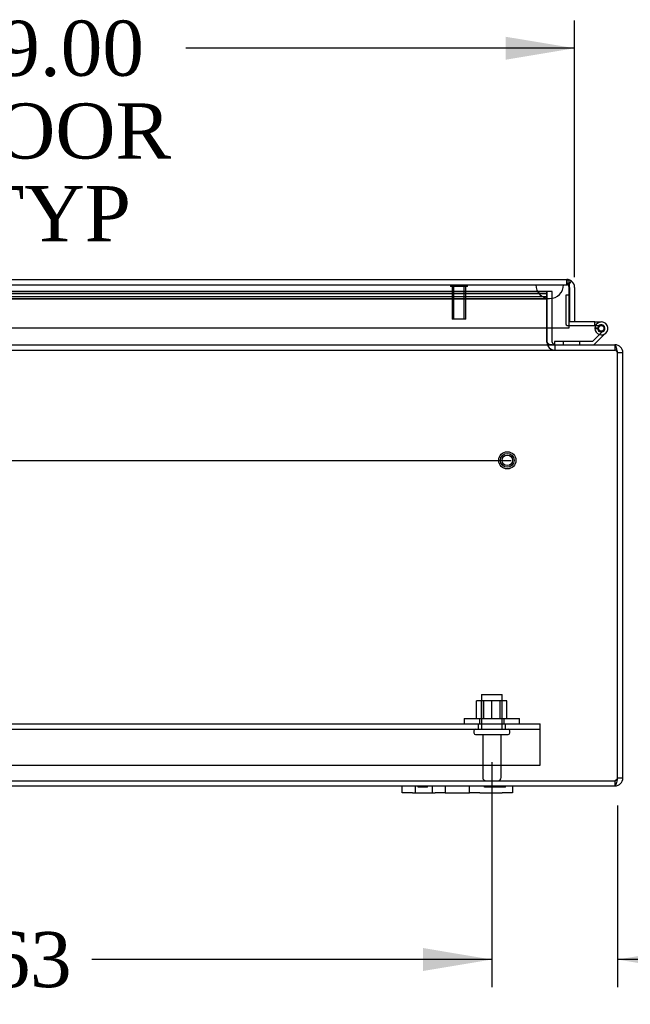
# Model space of a CAD drawing. Header units: inches. Extents: x 1 to 240, y -1 to 159.
# Tile 5 of 26: x 74 to 85, y 15 to 33. Entities that reach past the tile are written whole.
import ezdxf
from ezdxf.enums import TextEntityAlignment as Align
from ezdxf.lldxf.tags import DXFTag

# ---------------------------------------------------------------- set-up
doc = ezdxf.new("R2010")
doc.units = ezdxf.units.IN
doc.header["$MEASUREMENT"] = 0
for name, color, linetype in [('COM40681', 7, 'Continuous'), ('COM54746-20', 7, 'Continuous'), ('COM70220', 7, 'Continuous'), ('COM70531-1', 7, 'Continuous'), ('COM71215-1', 7, 'Continuous'), ('Default', 7, 'Continuous'), ('FET07720', 7, 'Continuous'), ('NTS166105', 7, 'Continuous'), ('STD26089', 7, 'Continuous'), ('STD26258', 7, 'Continuous'), ('WAF25059', 7, 'Continuous')]:
    doc.layers.add(name, color=color, linetype=linetype)
doc.styles.add('SEACAD_Times_New_Roman', font='times.ttf')
tags = doc.linetypes.add('CENTER2', pattern=[1.125, 0.75, -0.125, 0.125, -0.125]).pattern_tags.tags
tags[10:11] = [DXFTag(74, 4), DXFTag(75, 0), DXFTag(340, '0'), DXFTag(46, 0.0), DXFTag(50, 0.0), DXFTag(44, 0.0), DXFTag(45, 0.0)]
tags[8:9] = [DXFTag(74, 4), DXFTag(75, 0), DXFTag(340, '0'), DXFTag(46, 0.0), DXFTag(50, 0.0), DXFTag(44, 0.0), DXFTag(45, 0.0)]
tags[6:7] = [DXFTag(74, 4), DXFTag(75, 0), DXFTag(340, '0'), DXFTag(46, 0.0), DXFTag(50, 0.0), DXFTag(44, 0.0), DXFTag(45, 0.0)]
tags[4:5] = [DXFTag(74, 4), DXFTag(75, 0), DXFTag(340, '0'), DXFTag(46, 0.0), DXFTag(50, 0.0), DXFTag(44, 0.0), DXFTag(45, 0.0)]
tags = doc.linetypes.add('HIDDEN2', pattern=[0.1875, 0.125, -0.0625]).pattern_tags.tags
tags[6:7] = [DXFTag(74, 4), DXFTag(75, 0), DXFTag(340, '0'), DXFTag(46, 0.0), DXFTag(50, 0.0), DXFTag(44, 0.0), DXFTag(45, 0.0)]
tags[4:5] = [DXFTag(74, 4), DXFTag(75, 0), DXFTag(340, '0'), DXFTag(46, 0.0), DXFTag(50, 0.0), DXFTag(44, 0.0), DXFTag(45, 0.0)]
doc.dimstyles.new('HAMMOND_(STH_-_240x160)', dxfattribs={"dimtxt": 1, "dimasz": 1.25, "dimexe": 0.5, "dimexo": 0.5, "dimgap": 0.25, "dimtad": 0, "dimtih": 1, "dimtoh": 1, "dimzin": 0, "dimdsep": 46, "dimtxsty": 'SEACAD_Times_New_Roman', "dimblk1": '_SE_FILLED', "dimblk2": '_SE_FILLED', "dimsah": 1, "dimcen": 0.5, "dimadec": 0, "dimazin": 0, "dimtfac": 0.8, "dimtofl": 0, "dimtmove": 0, "dimatfit": 3, "dimfxl": 1, "dimtolj": 1, "dimtzin": 0, "dimarcsym": 0})

# ---------------------------------------------------------------- blocks, each defined once
blk = doc.blocks.new('SEANNOT_GROUP1')
at = {"layer": 'Default', "color": 7, "linetype": 'CENTER2'}
blk.add_line((44.642, 25.022), (82.589, 25.022), dxfattribs=at)
blk = doc.blocks.new('SE5')
at = {"layer": 'COM40681', "color": 7, "linetype": 'HIDDEN2'}
for p, q in [((44.116, 20.244), (83.116, 20.244)), ((81.991, 20.244), (81.991, 20.149)), ((82.491, 20.149), (82.491, 20.244)), ((83.116, 20.119), (83.116, 20.244)), ((44.116, 20.149), (83.116, 20.149)), ((83.116, 19.494), (83.116, 20.119)), ((44.116, 19.494), (83.116, 19.494))]:
    blk.add_line(p, q, dxfattribs=at)
at = {"layer": 'COM54746-20', "color": 7, "linetype": 'HIDDEN2'}
for p, q in [((83.584, 28.02), (83.584, 27.495)), ((83.645, 28.02), (83.584, 28.02)), ((83.609, 27.47), (83.645, 27.47)), ((84.171, 27.42), (84.109, 27.426)), ((84.122, 27.47), (84.226, 27.47)), ((84.163, 27.415), (84.171, 27.415)), ((84.262, 27.374), (84.241, 27.353)), ((83.535, 27.179), (83.535, 27.117)), ((83.839, 27.117), (83.839, 27.179)), ((83.374, 27.118), (83.374, 27.117))]:
    blk.add_line(p, q, dxfattribs=at)
at = {"layer": 'COM54746-20', "color": 7, "linetype": 'Continuous'}
for p, q in [((83.646, 28.02), (83.645, 28.02)), ((84.109, 27.532), (83.741, 27.532)), ((84.109, 27.47), (84.109, 27.532)), ((84.109, 27.532), (84.226, 27.532)), ((83.645, 27.47), (84.109, 27.47)), ((84.241, 27.353), (84.067, 27.179)), ((84.093, 27.117), (84.304, 27.329)), ((84.109, 27.47), (84.122, 27.47)), ((84.109, 27.415), (84.163, 27.415)), ((84.163, 27.427), (84.163, 27.402)), ((84.238, 27.477), (84.213, 27.477)), ((84.213, 27.352), (84.238, 27.352)), ((84.288, 27.402), (84.288, 27.427)), ((83.374, 27.179), (83.374, 27.118)), ((84.067, 27.179), (83.374, 27.179))]:
    blk.add_line(p, q, dxfattribs=at)
at = {"layer": 'COM54746-20', "color": 7, "linetype": 'HIDDEN2'}
blk.add_circle((84.226, 27.415), 0.05, dxfattribs=at)
at = {"layer": 'COM54746-20', "color": 7, "linetype": 'Continuous'}
for centre, radius, start, end in [((84.226, 27.415), 0.117, 312.392, 180), ((84.226, 27.415), 0.117, 180, 252.9726), ((84.213, 27.427), 0.05, 90, 180), ((84.213, 27.402), 0.05, 180, 270), ((84.238, 27.427), 0.05, 0, 90), ((84.238, 27.402), 0.05, 270, 0)]:
    blk.add_arc(centre, radius, start, end, dxfattribs=at)
at = {"layer": 'COM54746-20', "color": 7, "linetype": 'HIDDEN2'}
for centre, radius, start, end in [((83.609, 27.495), 0.025, 180, 270), ((84.226, 27.415), 0.055, 311.1959, 180), ((84.226, 27.415), 0.055, 180, 311.1959), ((84.226, 27.415), 0.117, 252.9726, 312.392), ((84.226, 27.415), 0.117, 252.9726, 312.392)]:
    blk.add_arc(centre, radius, start, end, dxfattribs=at)
at = {"layer": 'COM70220', "color": 7, "linetype": 'HIDDEN2'}
for p, q in [((65.594, 28.206), (83.039, 28.206)), ((65.594, 28.205), (83.039, 28.205)), ((65.594, 28.203), (83.039, 28.203)), ((83.039, 28.206), (83.538, 28.206)), ((83.039, 28.205), (83.538, 28.205)), ((83.039, 28.203), (83.289, 28.203)), ((83.04, 28.206), (83.04, 28.205)), ((83.04, 28.205), (83.289, 28.203)), ((83.289, 28.203), (83.538, 28.205)), ((83.538, 28.205), (83.538, 28.206)), ((65.594, 27.957), (83.039, 27.957)), ((83.039, 27.957), (83.289, 27.957))]:
    blk.add_line(p, q, dxfattribs=at)
blk.add_arc((83.289, 28.207), 0.25, 180, 0, dxfattribs=at)
at = {"layer": 'COM70531-1', "color": 7, "linetype": 'HIDDEN2'}
for p, q in [((65.153, 28.084), (83.24, 28.084)), ((83.24, 28.083), (65.153, 28.083)), ((83.24, 28.041), (65.153, 28.041)), ((83.24, 27.427), (83.24, 28.084)), ((83.336, 28.084), (83.241, 28.084)), ((83.241, 27.427), (83.241, 28.084)), ((83.336, 27.427), (83.336, 28.084)), ((83.24, 27.988), (65.153, 27.988)), ((83.24, 27.947), (65.153, 27.947)), ((42.759, 27.022), (84.472, 27.022)), ((83.383, 27.117), (83.383, 27.022)), ((83.384, 27.117), (83.384, 27.022)), ((84.472, 27.117), (84.472, 27.022)), ((84.473, 27.022), (84.472, 27.022)), ((84.473, 27.117), (84.473, 27.022)), ((42.759, 19.212), (84.473, 19.212)), ((84.473, 19.212), (84.473, 19.117))]:
    blk.add_line(p, q, dxfattribs=at)
at = {"layer": 'COM70531-1', "color": 7, "linetype": 'Continuous'}
for p, q in [((83.24, 27.165), (83.24, 27.427)), ((83.241, 27.165), (83.241, 27.427)), ((83.336, 27.165), (83.336, 27.427)), ((42.759, 27.117), (84.472, 27.117)), ((84.473, 27.117), (84.472, 27.117)), ((84.52, 19.26), (84.52, 26.974)), ((84.616, 26.974), (84.521, 26.974)), ((84.521, 19.26), (84.521, 26.974)), ((84.616, 19.26), (84.616, 26.974)), ((64.616, 19.117), (80.616, 19.117)), ((82.616, 19.117), (84.473, 19.117)), ((84.616, 19.26), (84.521, 19.26))]:
    blk.add_line(p, q, dxfattribs=at)
at = {"layer": 'COM70531-1', "color": 7, "linetype": 'HIDDEN2'}
for centre, radius, start, end in [((83.383, 27.165), 0.143, 180, 270), ((83.384, 27.165), 0.143, 180, 270), ((84.473, 26.974), 0.048, 24.9534, 90), ((84.473, 19.26), 0.048, 270, 335.9914)]:
    blk.add_arc(centre, radius, start, end, dxfattribs=at)
at = {"layer": 'COM70531-1', "color": 7, "linetype": 'Continuous'}
for centre, radius, start, end in [((83.384, 27.165), 0.048, 180, 270), ((84.473, 26.974), 0.143, 0, 90), ((84.473, 26.974), 0.048, 0, 24.9534), ((84.473, 19.26), 0.143, 270, 0), ((84.473, 19.26), 0.048, 335.9914, 0)]:
    blk.add_arc(centre, radius, start, end, dxfattribs=at)
blk.add_ellipse((83.383, 27.165), major_axis=(0.143, 0), ratio=0.335664, start_param=3.141593, end_param=4.712389, dxfattribs=at)
for points, knots in [([(84.52, 26.974), (84.518, 26.983), (84.516, 26.993), (84.512, 27.011), (84.51, 27.02), (84.506, 27.037), (84.504, 27.046), (84.5, 27.061), (84.498, 27.068), (84.494, 27.082), (84.492, 27.088), (84.488, 27.098), (84.486, 27.102), (84.48, 27.113), (84.476, 27.117), (84.472, 27.117)], [0, 0, 0, 0, 0.125, 0.125, 0.25, 0.25, 0.375, 0.375, 0.5, 0.5, 0.625, 0.625, 0.75, 0.75, 1, 1, 1, 1]), ([(84.52, 19.26), (84.516, 19.241), (84.512, 19.223), (84.504, 19.188), (84.5, 19.172), (84.492, 19.146), (84.488, 19.135), (84.48, 19.121), (84.477, 19.117), (84.473, 19.117)], [0, 0, 0, 0, 0.25, 0.25, 0.5, 0.5, 0.75, 0.75, 1, 1, 1, 1])]:
    blk.add_open_spline(points, degree=3, knots=knots, dxfattribs=at)
at = {"layer": 'COM70531-1', "color": 7, "linetype": 'HIDDEN2'}
for points in [[(84.52, 26.974), (84.516, 26.98), (84.512, 26.986), (84.504, 26.998), (84.5, 27.003), (84.492, 27.012), (84.488, 27.016), (84.48, 27.021), (84.476, 27.022), (84.472, 27.022)], [(84.52, 19.26), (84.516, 19.254), (84.512, 19.247), (84.504, 19.236), (84.5, 19.23), (84.492, 19.222), (84.488, 19.218), (84.48, 19.213), (84.477, 19.212), (84.473, 19.212)]]:
    blk.add_open_spline(points, degree=3, knots=[0, 0, 0, 0, 0.25, 0.25, 0.5, 0.5, 0.75, 0.75, 1, 1, 1, 1], dxfattribs=at)
at = {"layer": 'COM71215-1', "color": 7, "linetype": 'Continuous'}
for p, q in [((64.884, 28.302), (83.598, 28.302)), ((83.598, 28.302), (83.598, 28.302)), ((83.598, 28.302), (83.598, 28.302)), ((83.598, 28.302), (83.598, 28.302)), ((83.645, 28.159), (83.645, 28.272)), ((83.646, 28.222), (83.685, 28.272)), ((83.646, 28.159), (83.646, 28.222)), ((83.645, 27.427), (83.645, 28.159)), ((83.646, 28.159), (83.646, 28.159)), ((83.646, 28.159), (83.646, 27.532)), ((83.741, 28.159), (83.741, 27.532)), ((83.741, 27.532), (83.646, 27.532)), ((64.836, 27.427), (83.645, 27.427))]:
    blk.add_line(p, q, dxfattribs=at)
at = {"layer": 'COM71215-1', "color": 7, "linetype": 'HIDDEN2'}
for p, q in [((83.598, 28.207), (83.598, 28.302)), ((83.598, 28.302), (83.598, 28.207)), ((64.884, 28.207), (83.598, 28.207)), ((83.645, 28.159), (83.645, 28.159))]:
    blk.add_line(p, q, dxfattribs=at)
at = {"layer": 'COM71215-1', "color": 7, "linetype": 'Continuous'}
for start, end in [(89.9238, 90), (52.4964, 89.8439), (0, 52.4964)]:
    blk.add_arc((83.598, 28.159), 0.143, start, end, dxfattribs=at)
at = {"layer": 'COM71215-1', "color": 7, "linetype": 'HIDDEN2'}
for centre, start, end in [((83.598, 28.159), 89.7731, 90), ((83.597, 28.159), 0, 89.7731), ((83.598, 28.159), 0, 89.7731)]:
    blk.add_arc(centre, 0.048, start, end, dxfattribs=at)
at = {"layer": 'COM71215-1', "color": 7, "linetype": 'Continuous'}
blk.add_open_spline([(83.645, 28.272), (83.637, 28.282), (83.63, 28.289), (83.618, 28.297), (83.614, 28.299), (83.606, 28.301), (83.602, 28.302), (83.598, 28.302)], degree=3, knots=[0, 0, 0, 0, 0.5, 0.5, 0.75, 0.75, 1, 1, 1, 1], dxfattribs=at)
at = {"layer": 'COM71215-1', "color": 7, "linetype": 'HIDDEN2'}
for points, knots in [([(83.598, 28.302), (83.598, 28.294), (83.598, 28.286), (83.598, 28.279), (83.598, 28.27), (83.598, 28.262), (83.598, 28.254), (83.598, 28.252), (83.598, 28.249), (83.598, 28.247), (83.599, 28.245), (83.599, 28.244), (83.599, 28.242), (83.599, 28.241), (83.599, 28.239), (83.6, 28.238), (83.6, 28.238), (83.6, 28.237), (83.601, 28.236), (83.601, 28.236), (83.602, 28.235), (83.602, 28.235), (83.604, 28.234), (83.606, 28.233), (83.608, 28.233), (83.612, 28.232), (83.616, 28.231), (83.621, 28.23), (83.625, 28.229), (83.629, 28.228), (83.633, 28.227), (83.637, 28.225), (83.641, 28.224), (83.645, 28.222)], [0, 0, 0, 0, 0.177326, 0.177326, 0.177326, 0.361936, 0.361936, 0.361936, 0.415585, 0.415585, 0.415585, 0.453863, 0.453863, 0.453863, 0.484573, 0.484573, 0.484573, 0.502992, 0.502992, 0.502992, 0.521366, 0.521366, 0.521366, 0.589423, 0.589423, 0.589423, 0.722321, 0.722321, 0.722321, 0.860756, 0.860756, 0.860756, 1, 1, 1, 1]), ([(83.646, 28.222), (83.638, 28.225), (83.631, 28.228), (83.62, 28.231), (83.616, 28.231), (83.61, 28.233), (83.608, 28.233), (83.606, 28.234), (83.605, 28.234), (83.603, 28.235), (83.602, 28.235), (83.6, 28.237), (83.6, 28.238), (83.599, 28.241), (83.599, 28.242), (83.599, 28.246), (83.599, 28.249), (83.598, 28.258), (83.598, 28.263), (83.598, 28.28), (83.598, 28.291), (83.598, 28.302)], [0, 0, 0, 0, 0.25, 0.25, 0.375, 0.375, 0.4375, 0.4375, 0.46875, 0.46875, 0.5, 0.5, 0.53125, 0.53125, 0.5625, 0.5625, 0.625, 0.625, 0.75, 0.75, 1, 1, 1, 1])]:
    blk.add_open_spline(points, degree=3, knots=knots, dxfattribs=at)
at = {"layer": 'FET07720', "color": 7, "linetype": 'Continuous'}
for p, q in [((80.616, 19.117), (80.803, 19.117)), ((80.616, 18.992), (80.616, 19.117)), ((80.803, 19.117), (81.21, 19.117)), ((81.21, 19.117), (81.397, 19.117)), ((81.397, 19.117), (81.615, 19.117)), ((81.397, 19.117), (81.397, 18.992)), ((81.615, 19.117), (81.616, 19.117)), ((81.616, 19.117), (81.834, 19.117)), ((81.834, 19.117), (82.021, 19.117)), ((81.834, 18.992), (81.834, 19.117)), ((82.021, 19.117), (82.428, 19.117)), ((82.428, 19.117), (82.616, 19.117)), ((82.616, 19.117), (82.616, 18.992)), ((80.803, 18.992), (80.616, 18.992)), ((80.803, 18.992), (81.21, 18.992)), ((81.397, 18.992), (81.21, 18.992)), ((81.397, 18.992), (81.615, 18.992)), ((81.615, 18.992), (81.616, 18.992)), ((81.616, 18.992), (81.834, 18.992)), ((82.021, 18.992), (81.834, 18.992)), ((82.021, 18.992), (82.428, 18.992)), ((82.616, 18.992), (82.428, 18.992))]:
    blk.add_line(p, q, dxfattribs=at)
at = {"layer": 'FET07720', "color": 7, "linetype": 'HIDDEN2'}
for p, q in [((80.85, 19.117), (80.85, 18.992)), ((80.905, 19.097), (80.905, 19.117)), ((80.934, 19.097), (80.934, 19.117)), ((81.021, 19.097), (81.021, 19.117)), ((81.024, 19.097), (81.024, 19.117)), ((81.041, 19.097), (81.041, 19.117)), ((81.076, 19.097), (81.076, 19.117)), ((81.162, 18.992), (81.162, 19.117)), ((81.397, 19.117), (81.397, 18.992)), ((81.834, 18.992), (81.834, 19.117)), ((82.105, 19.097), (82.105, 19.117)), ((82.17, 19.097), (82.17, 19.117)), ((82.214, 19.097), (82.214, 19.117)), ((82.228, 19.097), (82.228, 19.117)), ((82.259, 19.097), (82.259, 19.117)), ((82.268, 19.097), (82.268, 19.117)), ((82.328, 19.097), (82.328, 19.117)), ((82.337, 19.097), (82.337, 19.117)), ((82.368, 19.097), (82.368, 19.117)), ((82.382, 19.097), (82.382, 19.117)), ((82.426, 19.097), (82.426, 19.117)), ((82.491, 19.097), (82.491, 19.117)), ((81.021, 19.097), (80.905, 19.097)), ((81.041, 19.097), (81.021, 19.097)), ((81.076, 19.097), (81.041, 19.097)), ((82.214, 19.097), (82.105, 19.097)), ((82.259, 19.097), (82.214, 19.097)), ((82.368, 19.097), (82.259, 19.097)), ((82.491, 19.097), (82.368, 19.097))]:
    blk.add_line(p, q, dxfattribs=at)
at = {"layer": 'NTS166105', "color": 7, "linetype": 'HIDDEN2'}
for p, q in [((82.239, 20.66), (81.964, 20.66)), ((81.964, 20.34), (81.964, 20.66)), ((82.053, 20.34), (82.053, 20.66)), ((82.087, 20.66), (82.087, 20.34)), ((82.514, 20.66), (82.239, 20.66)), ((82.239, 20.34), (82.239, 20.66)), ((82.243, 20.34), (82.243, 20.66)), ((82.394, 20.34), (82.394, 20.66)), ((82.428, 20.34), (82.428, 20.66)), ((82.514, 20.34), (82.514, 20.66))]:
    blk.add_line(p, q, dxfattribs=at)
at = {"layer": 'STD26089', "color": 7, "linetype": 'HIDDEN2'}
for p, q in [((82.053, 20.774), (82.428, 20.774)), ((82.053, 20.774), (82.053, 20.149)), ((82.428, 20.149), (82.428, 20.774)), ((81.916, 20.119), (81.916, 20.079)), ((81.946, 20.049), (82.536, 20.049)), ((82.075, 20.049), (82.075, 19.272)), ((82.407, 19.272), (82.407, 20.049)), ((82.566, 20.079), (82.566, 20.119))]:
    blk.add_line(p, q, dxfattribs=at)
for centre, radius, start, end in [((81.946, 20.119), 0.03, 90, 180), ((81.946, 20.079), 0.03, 180, 270), ((82.536, 20.119), 0.03, 0, 90), ((82.536, 20.079), 0.03, 270, 0), ((82.135, 19.272), 0.06, 180, 270), ((82.347, 19.272), 0.06, 270, 0)]:
    blk.add_arc(centre, radius, start, end, dxfattribs=at)
at = {"layer": 'STD26258', "color": 7, "linetype": 'HIDDEN2'}
for p, q in [((81.489, 28.207), (81.489, 28.176)), ((81.802, 28.176), (81.489, 28.176)), ((81.521, 28.176), (81.521, 27.582)), ((81.551, 27.582), (81.551, 28.176)), ((81.74, 27.582), (81.74, 28.176)), ((81.771, 27.582), (81.771, 28.176)), ((81.802, 28.176), (81.802, 28.207)), ((81.771, 27.582), (81.521, 27.582))]:
    blk.add_line(p, q, dxfattribs=at)
for radius in [0.156, 0.125, 0.0944]:
    blk.add_circle((82.521, 25.022), radius, dxfattribs=at)
at = {"layer": 'WAF25059', "color": 7, "linetype": 'HIDDEN2'}
for p, q in [((81.741, 20.34), (82.741, 20.34)), ((81.741, 20.34), (81.741, 20.244)), ((82.018, 20.34), (82.018, 20.244)), ((82.463, 20.244), (82.463, 20.34)), ((82.741, 20.244), (82.741, 20.34))]:
    blk.add_line(p, q, dxfattribs=at)
blk = doc.blocks.new('DMBLK5949')
at = {"layer": 'Default', "linetype": 'Continuous'}
for points in [[(65.991, 32.704), (64.741, 32.496), (65.991, 32.287)], [(82.491, 32.704), (82.491, 32.287), (83.741, 32.496)]]:
    blk.add_hatch(color=7, dxfattribs=at).paths.add_polyline_path(points)
at = {"layer": 'Default', "color": 7, "linetype": 'Continuous'}
for p, q in [((64.741, 28.659), (64.741, 32.996)), ((83.741, 28.345), (83.741, 32.996)), ((71.793, 32.496), (64.741, 32.496)), ((83.741, 32.496), (76.688, 32.496))]:
    blk.add_line(p, q, dxfattribs=at)
at = {"layer": 'Default', "color": 7, "linetype": 'Continuous', "style": 'SEACAD_Times_New_Roman'}
for s, p in [('19.00', (72.534, 32.996)), ('DOOR', (72.143, 31.496)), ('TYP', (72.842, 29.996))]:
    blk.add_text(s, height=1, dxfattribs=at).set_placement(p, align=Align.TOP_LEFT)
blk = doc.blocks.new('_SE_FILLED')
at = {"color": 0}
blk.add_line((0, 0), (-1, 0), dxfattribs=at)
blk.add_solid([(0, 0), (-1, -0.1665), (-1, 0.1665), (0, 0)], dxfattribs=at)
blk = doc.blocks.new('DMBLK5955')
at = {"layer": 'Default', "linetype": 'Continuous'}
for points in [[(80.991, 15.761), (82.241, 15.969), (80.991, 16.178)], [(85.771, 15.761), (85.771, 16.178), (84.521, 15.969)]]:
    blk.add_hatch(color=7, dxfattribs=at).paths.add_polyline_path(points)
at = {"layer": 'Default', "color": 7, "linetype": 'Continuous'}
for p, q in [((82.241, 19.549), (82.241, 15.469)), ((84.521, 18.76), (84.521, 15.469)), ((82.241, 15.969), (79.741, 15.969)), ((86.106, 15.969), (84.521, 15.969)), ((86.106, 15.969), (86.606, 15.969))]:
    blk.add_line(p, q, dxfattribs=at)
at = {"layer": 'Default', "color": 7, "linetype": 'Continuous', "style": 'SEACAD_Times_New_Roman'}
for s, p in [('2.28', (86.956, 16.469)), ('I/S', (90.31, 16.469))]:
    blk.add_text(s, height=1, dxfattribs=at).set_placement(p, align=Align.TOP_LEFT)
blk = doc.blocks.new('DMBLK5956')
at = {"layer": 'Default', "linetype": 'Continuous'}
for points in [[(64.866, 15.761), (64.866, 16.178), (63.616, 15.969)], [(80.991, 15.761), (82.241, 15.969), (80.991, 16.178)]]:
    blk.add_hatch(color=7, dxfattribs=at).paths.add_polyline_path(points)
at = {"layer": 'Default', "color": 7, "linetype": 'Continuous'}
for p, q in [((63.616, 19.549), (63.616, 15.469)), ((82.241, 19.549), (82.241, 15.469)), ((70.872, 15.969), (63.616, 15.969)), ((82.241, 15.969), (74.984, 15.969))]:
    blk.add_line(p, q, dxfattribs=at)
at = {"layer": 'Default', "color": 7, "linetype": 'Continuous', "style": 'SEACAD_Times_New_Roman'}
blk.add_text('18.63', height=1, dxfattribs=at).set_placement((71.222, 16.469), align=Align.TOP_LEFT)

msp = doc.modelspace()

# ---------------------------------------------------------------- block references
at = {"layer": 'Default'}
for name in ['SE5', 'SEANNOT_GROUP1']:
    msp.add_blockref(name, (0, 0), dxfattribs=at)

# ---------------------------------------------------------------- dimensions: what is measured, and where the dimension line sits
at = {"layer": 'Default', "color": 7, "linetype": 'Continuous'}
for base, p1, p2, text, picture, middle in [((64.741, 32.496), (83.741, 27.845), (64.741, 27.427), '\\A1;<>\\PDOOR\\XTYP', 'DMBLK5949', (74.241, 32.496)), ((63.615516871, 15.969389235), (82.240516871, 20.048936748), (63.615516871, 20.048936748), '\\A1;<>', 'DMBLK5956', (72.928016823, 15.969389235))]:
    dim = msp.add_linear_dim(base=base, p1=p1, p2=p2, text=text, dimstyle='HAMMOND_(STH_-_240x160)', dxfattribs=at)
    dim.commit()
    dim.dimension.update_dxf_attribs({"geometry": picture, "text_midpoint": middle, "dimtype": 160})
dim = msp.add_linear_dim(base=(82.241, 15.969), p1=(84.521, 19.26), p2=(82.241, 20.049), text='\\A1;<> I/S', dimstyle='HAMMOND_(STH_-_240x160)', override={"dimtmove": 1}, dxfattribs=at)
dim.commit()
dim.dimension.update_dxf_attribs({"geometry": 'DMBLK5955', "text_midpoint": (86.606, 15.969), "dimtype": 160})

doc.saveas('drawing.dxf')
